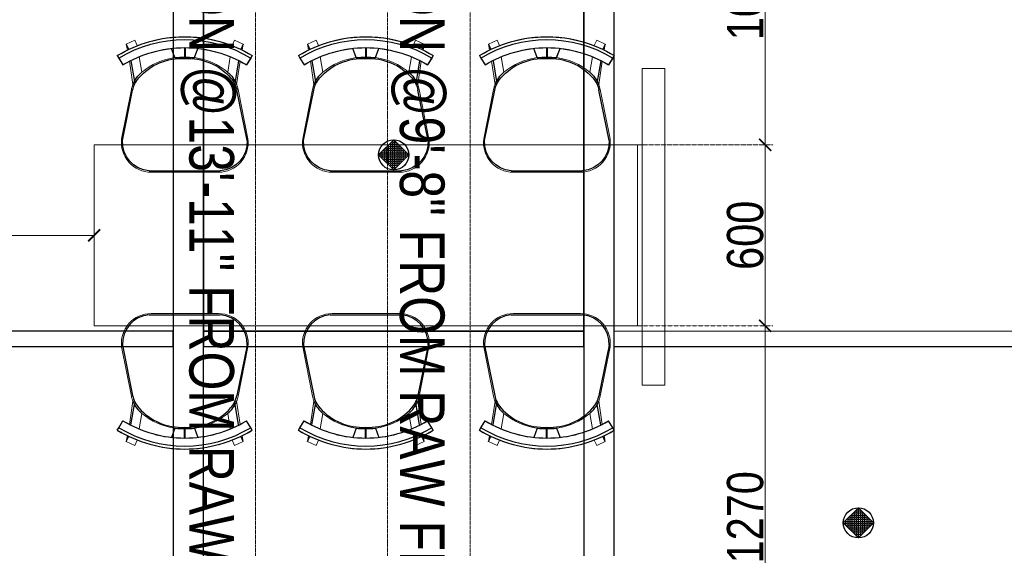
# Model space of a CAD drawing. Header units: millimetres. Extents: x -106827 to 92813, y -35754 to 7831.
# Tile 98 of 150: x -18640 to -15377, y -21886 to -20134. Entities that reach past the tile are written whole.
import ezdxf
from ezdxf.xclip import XClip

# ---------------------------------------------------------------- set-up
doc = ezdxf.new("R2010")
doc.units = ezdxf.units.MM
doc.header["$XCLIPFRAME"] = 2
doc.header["$PDMODE"] = 35
doc.linetypes.add('General Arrangement Plan$0$( Hidden )', pattern=[0.375, 0.25, -0.125])
doc.layers.add('Ceiling Lights', color=40, linetype='Continuous')
doc.layers.add('General Arrangement Plan$1$ID-LOOSE2', color=8, linetype='Continuous')
for name, color, linetype, lineweight in [('General Arrangement Plan$0$DIM', 7, 'Continuous', 13), ('General Arrangement Plan$1$A-PARTITION', 23, 'Continuous', 9), ('General Arrangement Plan$1$BEAM', 113, 'Continuous', 9), ('General Arrangement Plan$1$FURN', 252, 'Continuous', 5)]:
    doc.layers.add(name, color=color, linetype=linetype, lineweight=lineweight)
doc.styles.add('General Arrangement Plan$1$Standard', font='ARIALN.TTF')
doc.styles.add('General Arrangement Plan$1$TMH-TEXT', font='simplex.shx', dxfattribs={"width": 0.8})
doc.dimstyles.new('General Arrangement Plan$1$TFS-Dim', dxfattribs={"dimtxt": 120, "dimasz": 40, "dimexe": 25, "dimexo": 25, "dimgap": 4.5, "dimtad": 1, "dimdec": 0, "dimzin": 0, "dimdsep": 46, "dimtxsty": 'General Arrangement Plan$1$Standard', "dimblk": 'General Arrangement Plan$1$_ArchTick', "dimcen": 0.09, "dimdle": 2, "dimclrd": 256, "dimclre": 8, "dimadec": 0, "dimazin": 0, "dimtfac": 1, "dimtdec": 0, "dimtofl": 0, "dimtmove": 1, "dimatfit": 3, "dimfxl": 1, "dimtolj": 1, "dimtzin": 0, "dimlwd": -1, "dimlwe": -1, "dimarcsym": 0})

# ---------------------------------------------------------------- blocks, each defined once
blk = doc.blocks.new('General Arrangement Plan$1$_ArchTick')
at = {"color": 0, "linetype": 'ByBlock', "const_width": 0.15}
blk.add_lwpolyline([(-0.5, -0.5), (0.5, 0.5)], dxfattribs=at)
blk = doc.blocks.new('*D261')
at = {"layer": 'Defpoints', "color": 0}
for p in [(4638.5, 8335.5), (4674.4, 7066), (5061.9, 7066)]:
    blk.add_point(p, dxfattribs=at)
at = {"layer": 'General Arrangement Plan$0$DIM', "color": 8, "linetype": 'General Arrangement Plan$0$( Hidden )'}
for p, q in [((4663.5, 8335.5), (5086.9, 8335.5)), ((4699.4, 7066), (5086.9, 7066))]:
    blk.add_line(p, q, dxfattribs=at)
at = {"layer": 'General Arrangement Plan$0$DIM', "color": 8}
blk.add_line((5061.9, 8337.5), (5061.9, 7064), dxfattribs=at)
at = {"layer": 'General Arrangement Plan$0$DIM', "color": 8, "xscale": 40, "yscale": 40, "zscale": 40}
for p, rotation in [((5061.9, 8335.5), 90), ((5061.9, 7066), 270)]:
    blk.add_blockref('General Arrangement Plan$1$_ArchTick', p, dxfattribs=dict(at, rotation=rotation))
at = {"layer": 'General Arrangement Plan$0$DIM', "color": 0, "insert": (4996.1, 7700.7), "char_height": 120, "attachment_point": 5, "rotation": 90, "style": 'General Arrangement Plan$1$Standard'}
blk.add_mtext('\\A1;1270', dxfattribs=at)
blk = doc.blocks.new('General Arrangement Plan$1$A$C180F00E5')
at = {"layer": 'General Arrangement Plan$1$ID-LOOSE2', "ltscale": 0.05}
for p, q in [((0.0334, 0.4698), (0.0422, 0.4499)), ((0.2137, 0.42), (0.2013, 0.454)), ((0.249, 0.4567), (0.249, 0.4217)), ((0.249, 0.4567), (0.249, 0.4217)), ((0.249, 0.4567), (0.249, 0.4217)), ((0.249, 0.4567), (0.249, 0.4217)), ((0.251, 0.4567), (0.251, 0.4217)), ((0.251, 0.4567), (0.251, 0.4217)), ((0.251, 0.4567), (0.251, 0.4217)), ((0.251, 0.4567), (0.251, 0.4217)), ((0.2863, 0.42), (0.2987, 0.454)), ((0.4666, 0.4698), (0.4578, 0.4499)), ((0, 0.4273), (0.0056, 0.4182)), ((0.0056, 0.4182), (0.0211, 0.3926)), ((0.0505, 0.4078), (0.0635, 0.3317)), ((0.4495, 0.4078), (0.4365, 0.3317)), ((0.4944, 0.4182), (0.4789, 0.3926)), ((0.5, 0.4273), (0.4944, 0.4182)), ((0.0191, 0.1124), (0.0568, 0.2987)), ((0.4809, 0.1124), (0.4432, 0.2987)), ((0.3817, 0), (0.1183, 0))]:
    blk.add_line(p, q, dxfattribs=at)
for centre, radius, start, end in [((0.25, 0.0159), 0.4814, 90, 121.2845), ((0.25, 0.0159), 0.4707, 58.7155, 121.2845), ((0.25, 0.0159), 0.4814, 58.7155, 90), ((0.25, 0.0159), 0.4408, 90, 121.2845), ((0.25, 0.0159), 0.4408, 58.7155, 90), ((0.2398, 0.2036), 0.2135, 87.2356, 138.4785), ((0.24, 0.1996), 0.2218, 87.4171, 96.8127), ((0.2602, 0.2036), 0.2135, 41.5215, 92.7644), ((0.2602, 0.2036), 0.2135, 92.7472, 92.7644), ((0.26, 0.1996), 0.2218, 83.1873, 92.5829), ((0.2398, 0.2036), 0.2135, 87.2356, 87.2528), ((0.1674, 0.2748), 0.1186, 130.1141, 157.4138), ((0.3326, 0.2748), 0.1186, 22.5862, 49.8859), ((0.1548, 0.2789), 0.1, 138.4785, 168.5607), ((0.3452, 0.2789), 0.1, 11.4393, 41.5215), ((0.1266, 0.1074), 0.1077, 177.3178, 265.5501), ((0.3734, 0.1074), 0.1077, 274.4499, 2.6822)]:
    blk.add_arc(centre, radius, start, end, dxfattribs=at)
blk = doc.blocks.new('General Arrangement Plan$1$ghg')
at = {"layer": 'General Arrangement Plan$1$FURN', "ltscale": 1000}
for points in [[(4414156.4, -494204.2), (4414156.4, -493980.8, -0.451699), (4414267.2, -493883.2), (4414430.3, -493915.5, -0.04991), (4414447.4, -493920.7), (4414524, -493909.1, 0.015491), (4414512, -493887.8), (4414543, -493869), (4414543, -493869, -0.022121), (4414561.3, -493902.3), (4414581, -493898.8), (4414593.7, -493927.4), (4414575.9, -493935.3, -0.093712), (4414575.9, -493935.3, -0.189086), (4414575.9, -494249.7), (4414593.7, -494257.6), (4414581, -494286.2), (4414561.3, -494282.7, -0.022121), (4414543, -494316.1), (4414543, -494316.1), (4414512, -494297.2, 0.015491), (4414524, -494275.9), (4414447.4, -494264.3, -0.04991), (4414430.3, -494269.5), (4414267.2, -494301.8, -0.451699), (4414156.4, -494204.2)], [(4414566.9, -494048.9), (4414536.4, -494060, 0.145154), (4414487.7, -493950.3), (4414539.2, -493941.6, -0.070666), (4414566.9, -494048.9)], [(4414566.9, -494136.1), (4414536.4, -494125, -0.145154), (4414487.7, -494234.7), (4414539.2, -494243.5, 0.070666), (4414566.9, -494136.1)]]:
    blk.add_lwpolyline(points, format="xyb", close=True, dxfattribs=at)
at = {"layer": 'General Arrangement Plan$1$FURN', "ltscale": 1000, "xscale": 894.2026233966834, "yscale": 894.2026233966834, "zscale": 894.2026233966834, "rotation": 270}
blk.add_blockref('General Arrangement Plan$1$A$C180F00E5', (4414160.9, -493869), dxfattribs=at)
blk = doc.blocks.new('*D262')
at = {"layer": 'Defpoints', "color": 0}
for p in [(2838.5, 8834.4), (2838.5, 8635.4), (1973.3, 8562.9, -0.1)]:
    blk.add_point(p, dxfattribs=at)
at = {"layer": 'General Arrangement Plan$0$DIM', "color": 8, "linetype": 'General Arrangement Plan$0$( Hidden )'}
for p, q in [((2838.5, 8809.4), (2838.5, 8610.4)), ((1973.3, 8587.9), (1973.3, 8660.4))]:
    blk.add_line(p, q, dxfattribs=at)
at = {"layer": 'General Arrangement Plan$0$DIM', "color": 8}
blk.add_line((1971.3, 8635.4), (2840.5, 8635.4), dxfattribs=at)
at = {"layer": 'General Arrangement Plan$0$DIM', "color": 8, "xscale": 40, "yscale": 40, "zscale": 40, "rotation": 180}
blk.add_blockref('General Arrangement Plan$1$_ArchTick', (1973.3, 8635.4), dxfattribs=at)
at = {"layer": 'General Arrangement Plan$0$DIM', "color": 8, "xscale": 40, "yscale": 40, "zscale": 40}
blk.add_blockref('General Arrangement Plan$1$_ArchTick', (2838.5, 8635.4), dxfattribs=at)
at = {"layer": 'General Arrangement Plan$0$DIM', "color": 0, "insert": (2405.9, 8701.2), "char_height": 120, "attachment_point": 5, "style": 'General Arrangement Plan$1$Standard'}
blk.add_mtext('\\A1;865', dxfattribs=at)
blk = doc.blocks.new('*D264')
at = {"layer": 'Defpoints', "color": 0}
for p in [(3158.8, 9935.3), (5061.9, 9935.3), (4358.8, 8935.4)]:
    blk.add_point(p, dxfattribs=at)
at = {"layer": 'General Arrangement Plan$0$DIM', "color": 8, "linetype": 'General Arrangement Plan$0$( Hidden )'}
for p, q in [((3183.8, 9935.3), (5086.9, 9935.3)), ((4383.8, 8935.4), (5086.9, 8935.4))]:
    blk.add_line(p, q, dxfattribs=at)
at = {"layer": 'General Arrangement Plan$0$DIM', "color": 8}
blk.add_line((5061.9, 8933.4), (5061.9, 9937.3), dxfattribs=at)
at = {"layer": 'General Arrangement Plan$0$DIM', "color": 8, "xscale": 40, "yscale": 40, "zscale": 40}
for p, rotation in [((5061.9, 9935.3), 90), ((5061.9, 8935.4), 270)]:
    blk.add_blockref('General Arrangement Plan$1$_ArchTick', p, dxfattribs=dict(at, rotation=rotation))
at = {"layer": 'General Arrangement Plan$0$DIM', "color": 0, "insert": (4996.1, 9435.4), "char_height": 120, "attachment_point": 5, "rotation": 90, "style": 'General Arrangement Plan$1$Standard'}
blk.add_mtext('\\A1;1000', dxfattribs=at)
blk = doc.blocks.new('*D267')
at = {"layer": 'Defpoints', "color": 0}
for p in [(2838.5, 8935.5), (2838.5, 8335.5), (5061.9, 8335.5)]:
    blk.add_point(p, dxfattribs=at)
at = {"layer": 'General Arrangement Plan$0$DIM', "color": 8, "linetype": 'General Arrangement Plan$0$( Hidden )'}
for p, q in [((2863.5, 8935.5), (5086.9, 8935.5)), ((2863.5, 8335.5), (5086.9, 8335.5))]:
    blk.add_line(p, q, dxfattribs=at)
at = {"layer": 'General Arrangement Plan$0$DIM', "color": 8}
blk.add_line((5061.9, 8937.5), (5061.9, 8333.5), dxfattribs=at)
at = {"layer": 'General Arrangement Plan$0$DIM', "color": 8, "xscale": 40, "yscale": 40, "zscale": 40}
for p, rotation in [((5061.9, 8935.5), 90), ((5061.9, 8335.5), 270)]:
    blk.add_blockref('General Arrangement Plan$1$_ArchTick', p, dxfattribs=dict(at, rotation=rotation))
at = {"layer": 'General Arrangement Plan$0$DIM', "color": 0, "insert": (4996.1, 8635.5), "char_height": 120, "attachment_point": 5, "rotation": 90, "style": 'General Arrangement Plan$1$Standard'}
blk.add_mtext('\\A1;600', dxfattribs=at)
blk = doc.blocks.new('A$C03659140')
at = {"color": 3, "ltscale": 10}
for points in [[(4360.4, 5442.6), (4360.4, 10397), (4260.4, 10397), (4260.4, 5442.6)], [(2999.6, 5442.5), (2999.9, 10224.7), (2899.9, 10224.7), (2899.6, 5442.5)]]:
    blk.add_lwpolyline(points, close=True, dxfattribs=at)
at = {"color": 30, "ltscale": 10}
for points in [[(1450.1, 7243.5), (2899.7, 7243.4), (2899.7, 7293.4), (1450.1, 7293.5)], [(2999.7, 7243.4), (4260.3, 7243.4), (4260.3, 7293.4), (2999.7, 7293.4)], [(4360.2, 7243.3), (5979.9, 7243.2), (5979.9, 7293.2), (4360.2, 7293.3)]]:
    blk.add_lwpolyline(points, close=True, dxfattribs=at)
blk = doc.blocks.new('A$C4fb0ab4b')
at = {"layer": 'Ceiling Lights'}
h = blk.add_hatch(dxfattribs=at)
h.set_pattern_fill('ANGLE', color=5)
h.set_pattern_definition([(0, (-41627.778, -2280.936), (0, 6.985), [5.08, -1.905]), (90, (-41627.778, -2280.936), (-6.985, 4e-16), [5.08, -1.905])])
h.paths.add_polyline_path([(50, 100), (100, 50), (50, 0), (0, 50)])
blk.add_lwpolyline([(50, 100), (100, 50), (50, 0), (0, 50), (50, 100)], dxfattribs=at)
blk.add_circle((50, 50), 50, dxfattribs=at)
blk = doc.blocks.new('General Arrangement Plan')
at = {"layer": 'General Arrangement Plan$1$A-PARTITION', "ltscale": 10}
blk.add_lwpolyline([(4729, 8138.3), (4654, 8138.3), (4654, 9188.4), (4729, 9188.4)], close=True, dxfattribs=at)
at = {"layer": 'General Arrangement Plan$1$BEAM', "linetype": 'General Arrangement Plan$0$( Hidden )', "ltscale": 11}
for points in [[(3373.3, 14050.1), (3373.2, 899.1), (3099.8, 899.1), (3099.8, 14050.1)], [(4084.2, 14050.1), (4084.2, 899.1), (3810.8, 899.1), (3810.8, 14050.1)]]:
    blk.add_lwpolyline(points, close=True, dxfattribs=at)
at = {"layer": 'General Arrangement Plan$1$FURN', "color": 7}
blk.add_lwpolyline([(4638.5, 8935.5), (2838.5, 8935.5), (2838.5, 8335.5), (4638.5, 8335.5)], close=True, dxfattribs=at)
at = {"layer": 'General Arrangement Plan$1$FURN', "color": 7, "xscale": -1, "rotation": 270}
for p in [(497231, -4405311.6), (497831, -4405311.6), (498431, -4405311.6)]:
    blk.add_blockref('General Arrangement Plan$1$ghg', p, dxfattribs=at)
at = {"layer": 'General Arrangement Plan$1$FURN', "color": 7, "rotation": 270}
for p in [(497231, 4422532.6), (497831, 4422532.6), (498431, 4422532.6)]:
    blk.add_blockref('General Arrangement Plan$1$ghg', p, dxfattribs=at)
at = {"layer": 'General Arrangement Plan$1$BEAM', "char_height": 147.925, "width": 5195.333, "attachment_point": 7, "rotation": 270, "style": 'General Arrangement Plan$1$TMH-TEXT'}
for s, insert in [('{\\fArial|b0|i0|c0|p34;\\C5;BOTTOM OF MS SECTION @13\'-11" FROM RAW FLOOR LEVEL}', (3124, 11300.1)), ('{\\fArial|b0|i0|c0|p34;\\C5;BOTTOM OF MS SECTION @9\'-8" FROM RAW FLOOR LEVEL}', (3821.7, 11300.1))]:
    blk.add_mtext(s, dxfattribs=dict(at, insert=insert))
at = {"layer": 'General Arrangement Plan$0$DIM', "color": 9, "true_color": 0xc7c8ca}
for base, p1, p2, picture, middle in [((5061.9, 9935.3), (4358.8, 8935.4), (3158.8, 9935.3), '*D264', (4996.1, 9435.4)), ((5061.9, 8335.5), (2838.5, 8935.5), (2838.5, 8335.5), '*D267', (4996.1, 8635.5)), ((5061.9015, 7065.9694), (4638.4964, 8335.4757), (4674.416, 7065.9694), '*D261', (4996.1327, 7700.7225))]:
    dim = blk.add_linear_dim(base=base, p1=p1, p2=p2, angle=90, dimstyle='General Arrangement Plan$1$TFS-Dim', override={"dimclrd": 8}, dxfattribs=at)
    dim.commit()
    dim.dimension.update_dxf_attribs({"geometry": picture, "text_midpoint": middle})
dim = blk.add_linear_dim(base=(2838.5, 8635.4), p1=(1973.3, 8562.9, -0.1), p2=(2838.5, 8834.4), dimstyle='General Arrangement Plan$1$TFS-Dim', override={"dimclrd": 8}, dxfattribs=at)
dim.commit()
dim.dimension.update_dxf_attribs({"geometry": '*D262', "text_midpoint": (2405.9, 8701.2)})

msp = doc.modelspace()

# ---------------------------------------------------------------- block references
at = {"color": 7}
ref = msp.add_blockref('General Arrangement Plan', (-21231.7, -29484.1), dxfattribs=at)
XClip(ref).set_block_clipping_path([(48.7190010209, -107.5186207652), (15251.6043912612, 15253.5715002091)])

# ---------------------------------------------------------------- next in the draw order: linework, layer by layer
for points in [[(-16770.6, -19996.8), (-18031.2, -19996.8), (-18031.2, -21166.8), (-16770.6, -21166.8)], [(-19580.9, -21216.7), (-18131.8, -21216.7), (-18131.8, -22386.8), (-19580.9, -22386.8)], [(-16670.6, -21216.9), (-15051, -21216.9), (-15051, -22387), (-16670.6, -22387)]]:
    msp.add_lwpolyline(points, close=True, dxfattribs=at)

# ---------------------------------------------------------------- next in the draw order: block references
msp.add_blockref('A$C03659140', (-21031, -28460.2), dxfattribs=at)
at = {"layer": 'Ceiling Lights', "color": 7}
for p in [(-17450.9, -20631.8), (-15910.8, -21852)]:
    msp.add_blockref('A$C4fb0ab4b', p, dxfattribs=at)

doc.saveas('drawing.dxf')
